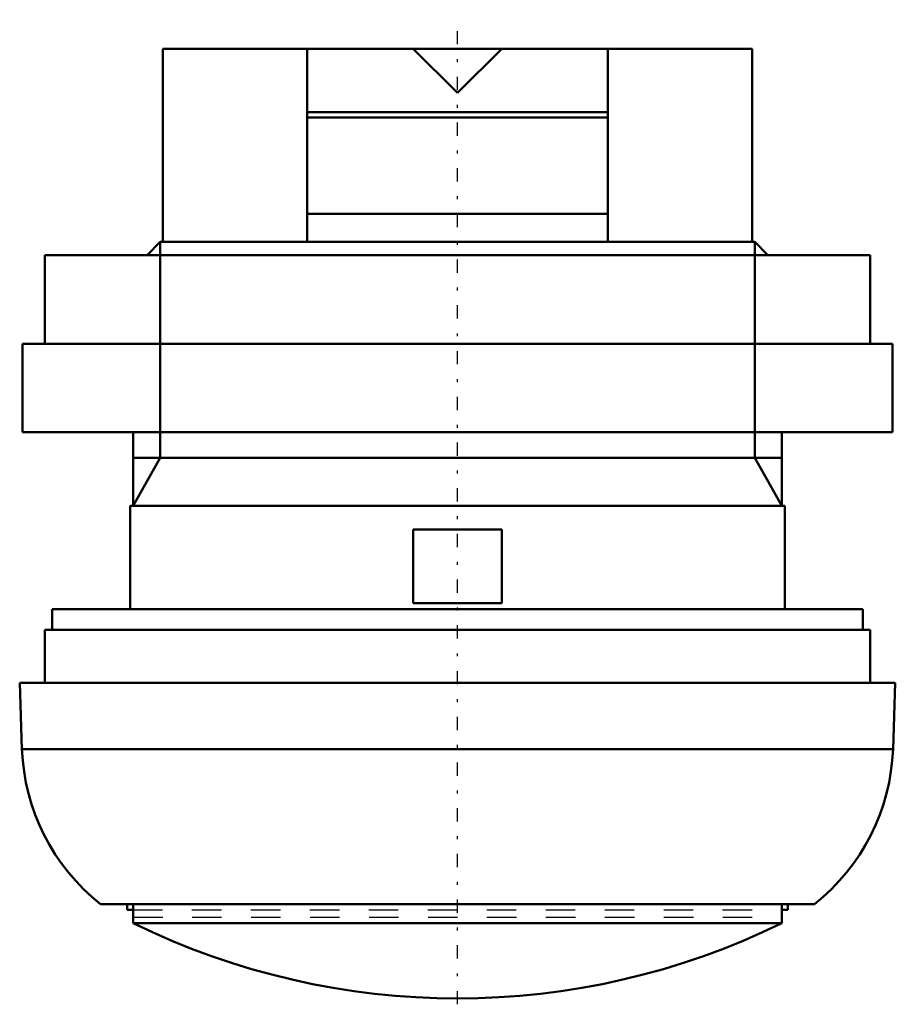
# Model space of a CAD drawing. Header units: millimetres. Extents: x -14.8 to 14.8, y -32.4 to 1.
import ezdxf

# ---------------------------------------------------------------- set-up
doc = ezdxf.new("R2010")
doc.units = ezdxf.units.MM
doc.linetypes.add('Center', pattern=[1.5, 0.45, -0.5, 0.05, -0.5])
doc.linetypes.add('Dashed', pattern=[2, 1, -1])
for name, color, linetype, lineweight in [('AM_0', 7, 'Continuous', 30), ('AM_10', 7, 'Continuous', 5), ('AM_3', 7, 'Dashed', 5), ('AM_7', 7, 'Center', 5)]:
    doc.layers.add(name, color=color, linetype=linetype, lineweight=lineweight)

msp = doc.modelspace()

# ---------------------------------------------------------------- linework, layer by layer
at = {"layer": 'AM_0', "color": 7, "linetype": 'Continuous', "lineweight": 50}
for p, q in [((-10, 0), (10, 0)), ((-5.1, -6.55), (-5.1, 0)), ((1.5, 0), (0, -1.5)), ((5.1, 0), (5.1, -6.55)), ((10, -6.55), (10, 0)), ((-10, 0), (-10, -6.55)), ((0, -1.5), (-1.5, 0)), ((5.1, -2.15), (-5.1, -2.15)), ((5.1, -2.33), (-5.1, -2.33)), ((5.1, -5.6), (-5.1, -5.6)), ((-10.08, -6.55), (-10.53, -7)), ((-10.08, -6.55), (10.08, -6.55)), ((10.53, -7), (10.08, -6.55)), ((-14, -7), (-14, -10)), ((-14, -7), (14, -7)), ((14, -10), (14, -7)), ((-14.75, -10), (-14.75, -13)), ((-14.75, -10), (14.75, -10)), ((14.75, -13), (14.75, -10)), ((-14.75, -13), (14.75, -13)), ((-11, -13), (-11, -15.5)), ((11, -15.5), (11, -13)), ((-11.1, -15.5), (-11.1, -19)), ((-11.1, -15.5), (11.1, -15.5)), ((11.1, -19), (11.1, -15.5)), ((-1.5, -18.8), (-1.5, -16.3)), ((-1.5, -16.3), (1.5, -16.3)), ((1.5, -16.3), (1.5, -18.8)), ((-13.75, -19), (-13.75, -19.7)), ((-13.75, -19), (13.75, -19)), ((1.5, -18.8), (-1.5, -18.8)), ((13.75, -19.7), (13.75, -19)), ((-14, -19.7), (-14, -21.5)), ((-14, -19.7), (14, -19.7)), ((14, -21.5), (14, -19.7)), ((-14.85, -21.5), (-14.772, -23.744)), ((-14.85, -21.5), (14.85, -21.5)), ((14.772, -23.744), (14.85, -21.5)), ((-14.772, -23.744), (14.772, -23.744)), ((-12.106, -29), (12.106, -29)), ((-11.2, -29), (-11.2, -29.2)), ((-11, -29), (-11, -29.65)), ((11, -29), (11, -29.65)), ((11.2, -29), (11.2, -29.2)), ((-11.2, -29.2), (-11.007, -29.2)), ((11.007, -29.2), (11.2, -29.2)), ((11, -29.65), (-11, -29.65))]:
    msp.add_line(p, q, dxfattribs=at)
for centre, radius, start, end in [((-7.776, -23.5), 7, 181.9998, 231.7868), ((7.776, -23.5), 7, 308.2132, 358.0002), ((0, -7.2), 25, 243.8961, 296.1039)]:
    msp.add_arc(centre, radius, start, end, dxfattribs=at)
at = {"layer": 'AM_10', "color": 7, "linetype": 'Continuous', "lineweight": 50}
for p, q in [((-10.08, -6.55), (-10.08, -13.87)), ((10.08, -6.55), (10.08, -13.87)), ((11, -13.87), (-11, -13.87)), ((-11, -15.5), (-10.08, -13.87)), ((11, -15.5), (10.08, -13.87))]:
    msp.add_line(p, q, dxfattribs=at)
at = {"layer": 'AM_3', "color": 6, "linetype": 'Dashed', "lineweight": 25}
for p, q in [((-5.1, -2.15), (-5.1, -2.33)), ((5.1, -2.33), (5.1, -2.15)), ((-5.1, -5.6), (-5.1, -6.55)), ((5.1, -6.55), (5.1, -5.6)), ((-11.007, -29.2), (11.007, -29.2)), ((-11, -29.45), (11, -29.45))]:
    msp.add_line(p, q, dxfattribs=at)
at = {"layer": 'AM_7', "color": 4, "linetype": 'Center', "lineweight": 25}
msp.add_line((0, -32.4), (0, 0.985), dxfattribs=at)

doc.saveas('drawing.dxf')
